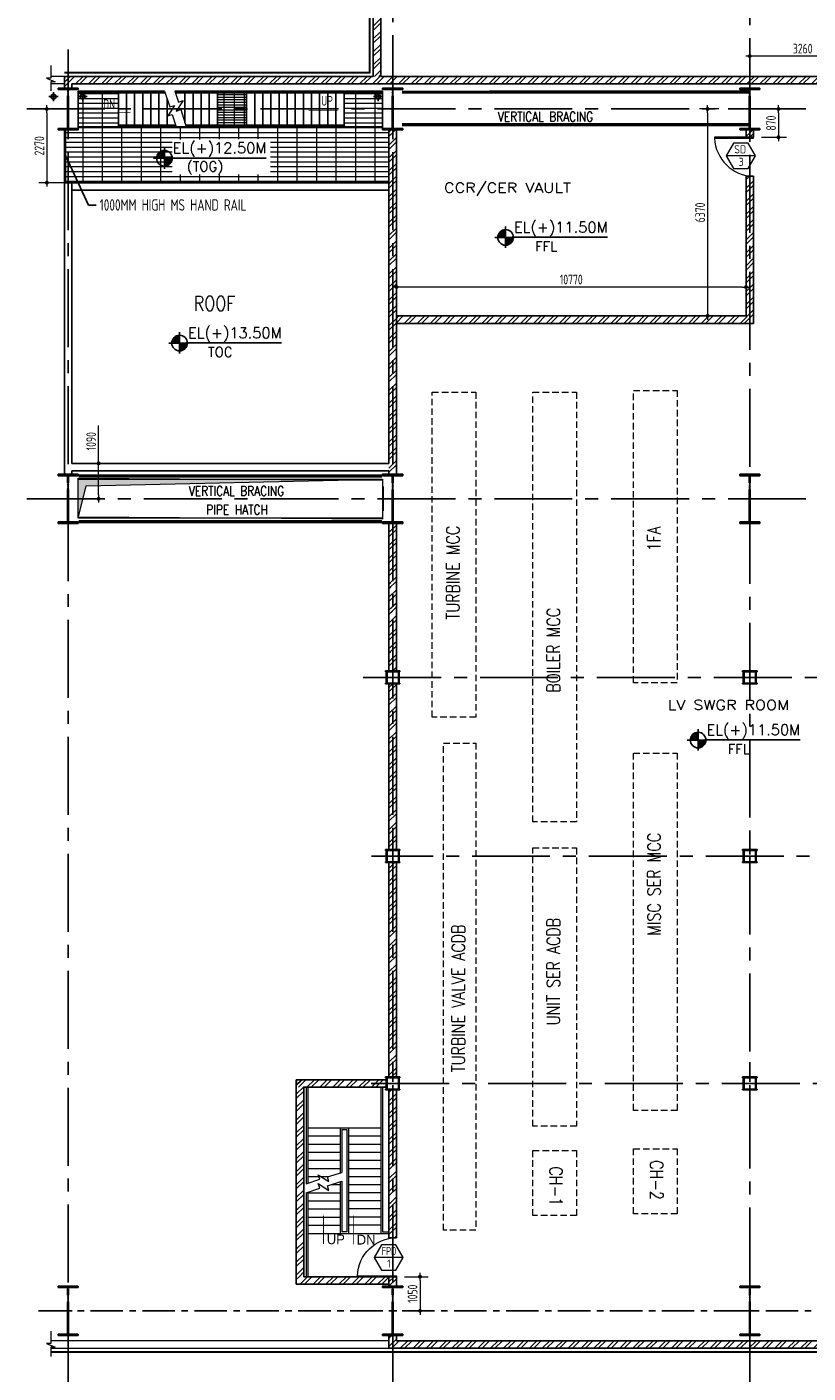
# Model space of a CAD drawing. Extents: x 18893 to 3351893, y -610358 to 406739.
# Tile 85 of 256: x 612672 to 636736, y 102356 to 143800. Entities that reach past the tile are written whole.
import ezdxf
from ezdxf.enums import TextEntityAlignment as Align

# ---------------------------------------------------------------- set-up
doc = ezdxf.new("R2010")
doc.units = 0
doc.header["$LTSCALE"] = 800
doc.header["$MEASUREMENT"] = 0
for name, pattern in [('CENTER', [2, 1.25, -0.25, 0.25, -0.25]), ('CENTER2', [1.125, 0.75, -0.125, 0.125, -0.125]), ('DASHDOT', [1, 0.5, -0.25, 0, -0.25]), ('HIDDEN', [0.375, 0.25, -0.125])]:
    doc.linetypes.add(name, pattern=pattern)
doc.layers.get('0').update_dxf_attribs({"linetype": 'CONTINUOUS'})
for name, color, linetype, lineweight in [('2CON', 1, 'CONTINUOUS', 13), ('A-CUT OUT', 3, 'CONTINUOUS', 30), ('A-REMOVABLE GRATING', 252, 'CONTINUOUS', 9), ('A-WIN TAG', 3, 'CONTINUOUS', 13), ('A-WIN TAG TEXT', 3, 'CONTINUOUS', 13), ('CLAD-1', 3, 'CONTINUOUS', 15), ('CONCRETE', 4, 'CONTINUOUS', 15), ('DIM', 4, 'CONTINUOUS', 13), ('DOOR', 235, 'CONTINUOUS', 13), ('EQUPT', 251, 'HIDDEN', 9), ('HANDRAIL', 3, 'CONTINUOUS', 15), ('Opening', 30, 'CONTINUOUS', 15), ('STAIR', 4, 'CONTINUOUS', 13), ('T', 3, 'CONTINUOUS', 15), ('TEXT', 3, 'CONTINUOUS', 15), ('WALL HATCH', 251, 'CONTINUOUS', 13)]:
    doc.layers.add(name, color=color, linetype=linetype, lineweight=lineweight)
for name, color, linetype in [('Aux Ped Stel', 7, 'CONTINUOUS'), ('Aux_col', 7, 'CONTINUOUS'), ('CL', 2, 'CENTER2'), ('COL', 1, 'CENTER'), ('EQP0', 1, 'CONTINUOUS'), ('GRID', 8, 'CENTER'), ('RAINWATER', 2, 'CONTINUOUS'), ('REV3', 2, 'CONTINUOUS'), ('STR', 2, 'CONTINUOUS'), ('WALL', 6, 'CONTINUOUS')]:
    doc.layers.add(name, color=color, linetype=linetype)
doc.styles.add('HTX11', font='O8111901')
doc.styles.add('ROMANC', font='romanc')
doc.styles.add('ROMANS', font='ISO9.shx', dxfattribs={"width": 0.8})
doc.styles.add('S3', font='ROMANS1.SHX', dxfattribs={"width": 0.8})
doc.styles.add('SIMPLEX-25', font='simplex.shx')
doc.styles.get("Standard").update_dxf_attribs({"font": 'ISO9'})
doc.linetypes.add('FENCELINE1', pattern='A,0.25,-0.1,[133,ltypeshp.shx,S=0.1,R=0,X=-0.1,Y=0],-0.1,1', length=1.45)
doc.dimstyles.new('barka INTERNAL DIM', dxfattribs={"dimscale": 100, "dimtxt": 3, "dimasz": 1.2, "dimexe": 2.5, "dimexo": 2.5, "dimgap": 0.8, "dimtad": 1, "dimdsep": 46, "dimtxsty": 'ROMANS', "dimblk": 'DDOT1', "dimcen": 0, "dimclrd": 256, "dimclre": 256, "dimclrt": 2, "dimadec": 0, "dimazin": 2, "dimtp": 0.1, "dimtm": 0.1, "dimtfac": 0.71, "dimtmove": 2, "dimatfit": 3, "dimfxl": 0, "dimlwd": -1, "dimlwe": -1, "dimarcsym": 0})
doc.dimstyles.get("Standard").update_dxf_attribs({"dimtxt": 0.18, "dimasz": 0.18, "dimexe": 0.18, "dimexo": 0.0625, "dimgap": 0.09, "dimtad": 0, "dimtih": 1, "dimtoh": 1, "dimdec": 4, "dimzin": 0, "dimdsep": 46, "dimtxsty": 'Standard', "dimcen": 0.09, "dimadec": 0, "dimazin": 0, "dimtfac": 1, "dimtdec": 4, "dimtofl": 0, "dimtmove": 0, "dimatfit": 3, "dimfxl": 0, "dimtolj": 1, "dimtzin": 0, "dimarcsym": 0})
pattern_1 = [(45, (89606.46, -59665.3), (-198.87378, 198.87378), []), (45, (89739.04, -59665.3), (-198.87378, 198.87378), [])]

# ---------------------------------------------------------------- blocks, each defined once
blk = doc.blocks.new('A$C41E52089')
at = {"layer": 'COL'}
h = blk.add_hatch(dxfattribs=at)
h.set_pattern_fill('ANSI31', color=256, scale=100, style=0)
h.paths.add_polyline_path([(310, -720), (0, -720), (0, -760), (310, -760)])
h.paths.add_polyline_path([(0, -720), (-310, -720), (-310, -760), (0, -760)])
h.paths.add_polyline_path([(0, 0), (-13, 0), (-13, -720), (0, -720)])
h.paths.add_polyline_path([(0, 720), (-13, 720), (-13, 0), (0, 0)])
h.paths.add_polyline_path([(12, 0), (0, 0), (0, -720), (12, -720)])
h.paths.add_polyline_path([(12, 720), (0, 720), (0, 0), (12, 0)])
h.paths.add_polyline_path([(310, 760), (0, 760), (0, 720), (12, 720), (310, 720)])
h.paths.add_polyline_path([(0, 760), (-310, 760), (-310, 720), (0, 720)])
for p, q in [((-310, 760), (310, 760)), ((-310, 760), (-310, 720)), ((-310, 720), (310, 720)), ((-13, -720), (-13, 720)), ((12, -720), (12, 720)), ((310, 760), (310, 720)), ((-310, -720), (310, -720)), ((-310, -760), (-310, -720)), ((-310, -760), (310, -760)), ((310, -760), (310, -720))]:
    blk.add_line(p, q, dxfattribs=at)
at = {"layer": 'COL', "color": 2}
for p, q in [((0, -800), (0, 800)), ((123, 0), (-123, 0))]:
    blk.add_line(p, q, dxfattribs=at)
blk = doc.blocks.new('A$C1C927E47')
at = {"layer": 'COL'}
h = blk.add_hatch(dxfattribs=at)
h.set_pattern_fill('ANSI31', color=256, scale=100, style=0)
h.paths.add_polyline_path([(16, 0), (0, 0), (0, -710), (16, -710)])
h.paths.add_polyline_path([(16, 710), (0, 710), (0, 0), (16, 0)])
h.paths.add_polyline_path([(0, 710), (-16, 710), (-16, 0), (0, 0)])
h.paths.add_polyline_path([(0, 0), (-16, 0), (-16, -710), (0, -710)])
h.paths.add_polyline_path([(-310, -710), (-310, -760), (0, -760), (0, -710)])
h.paths.add_polyline_path([(310, -760), (310, -710), (0, -710), (0, -760)])
h.paths.add_polyline_path([(310, 710), (310, 760), (0, 760), (0, 710)])
h.paths.add_polyline_path([(-310, 760), (-310, 710), (0, 710), (0, 760)])
for p, q in [((310, 760), (-310, 760)), ((-310, 760), (-310, 710)), ((310, 710), (-310, 710)), ((-16, -710), (-16, 710)), ((16, -710), (16, 710)), ((310, 760), (310, 710)), ((-310, -710), (310, -710)), ((-310, -760), (-310, -710)), ((-310, -760), (310, -760)), ((310, -760), (310, -710))]:
    blk.add_line(p, q, dxfattribs=at)
at = {"layer": 'COL', "color": 2}
for p, q in [((0, -792), (0, 792)), ((44, 0), (-44, 0))]:
    blk.add_line(p, q, dxfattribs=at)
blk = doc.blocks.new('A$C14326149')
at = {"layer": 'COL'}
h = blk.add_hatch(dxfattribs=at)
h.set_pattern_fill('ANSI31', color=256, scale=100, style=0)
h.paths.add_polyline_path([(310, 640), (0, 640), (0, 600), (310, 600)])
h.paths.add_polyline_path([(0, 600), (0, 640), (-310, 640), (-310, 600)])
h.paths.add_polyline_path([(0, -640), (0, -600), (-310, -600), (-310, -640)])
h.paths.add_polyline_path([(0, -600), (0, -640), (310, -640), (310, -600)])
h.paths.add_polyline_path([(-16, 0), (0, 0), (0, 600), (-16, 600)])
h.paths.add_polyline_path([(0, 0), (16, 0), (16, 600), (0, 600)])
h.paths.add_polyline_path([(16, 0), (0, 0), (0, -600), (16, -600)])
h.paths.add_polyline_path([(-16, -600), (0, -600), (0, 0), (-16, 0)])
for p, q in [((310, 640), (-310, 640)), ((-310, 640), (-310, 600)), ((310, 600), (-310, 600)), ((-16, -600), (-16, 600)), ((16, -600), (16, 600)), ((310, 640), (310, 600)), ((-310, -600), (310, -600)), ((-310, -640), (-310, -600)), ((-310, -640), (310, -640)), ((310, -640), (310, -600))]:
    blk.add_line(p, q, dxfattribs=at)
at = {"layer": 'COL', "color": 2}
for p, q in [((0, -672), (0, 672)), ((44, 0), (-44, 0))]:
    blk.add_line(p, q, dxfattribs=at)
blk = doc.blocks.new('PL-FFL2')
at = {"layer": 'A-CUT OUT'}
h = blk.add_hatch(color=7, dxfattribs=at)
h.paths.add_polyline_path([(3.09, 1.96, 0.414214), (1.09, -0.04), (3.09, -0.04)])
h.paths.add_polyline_path([(5.09, -0.04), (3.09, -0.04), (3.09, -2.04, 0.414214)])
at = {"color": 1, "linetype": 'Continuous'}
for p, q in [((3.09, 2.74), (3.09, -2.74)), ((29.24, 0), (4.78, 0)), ((4.78, 0), (5.09, 0)), ((0.31, -0.04), (5.09, -0.04))]:
    blk.add_line(p, q, dxfattribs=at)
blk.add_circle((3.09, -0.04), 2, dxfattribs=at)
at = {"layer": 'TEXT', "color": 4, "linetype": 'Continuous'}
blk.add_attdef('EL(+)', text='', height=2.75, dxfattribs=at).set_placement((18.98, 2.4), align=Align.MIDDLE)
at = {"layer": 'TEXT', "color": 3, "linetype": 'Continuous'}
blk.add_attdef('XXX', text='', height=2.5, dxfattribs=at).set_placement((18.44, -3.52), align=Align.MIDDLE)
blk = doc.blocks.new('DDOT1')
blk.add_line((-1, 0), (1, 0))
at = {"const_width": 0.5}
blk.add_lwpolyline([(-0.25, 0, 1), (0.25, 0, 1)], format="xyb", close=True, dxfattribs=at)
blk = doc.blocks.new('*D401')
at = {"layer": 'DIM'}
for p, q in [((613439, 141274), (613035, 141274)), ((613285, 141154), (613285, 139124)), ((613805, 139004), (613035, 139004))]:
    blk.add_line(p, q, dxfattribs=at)
at = {"layer": 'DIM', "xscale": 119.9999999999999, "yscale": 119.9999999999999, "zscale": 119.9999999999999}
for p, rotation in [((613285, 141274), 90), ((613285, 139004), 270)]:
    blk.add_blockref('DDOT1', p, dxfattribs=dict(at, rotation=rotation))
at = {"layer": 'DIM', "color": 2, "insert": (613055, 140139), "char_height": 300, "attachment_point": 5, "rotation": 90, "style": 'ROMANS'}
blk.add_mtext('2270', dxfattribs=at)
blk = doc.blocks.new('SERVICE BUILDING-ARCH$0$dd1')
at = {"layer": 'DOOR'}
blk.add_lwpolyline([(-1000, 975), (0, 975), (0, 1000), (-1000, 1000)], close=True, dxfattribs=at)
blk.add_arc((13, 1014), 1014, 182.2093, 269.2412, dxfattribs=at)
blk = doc.blocks.new('*D402')
at = {"layer": 'DIM'}
for p, q in [((633987, 141274), (633390, 141274)), ((633640, 141154), (633640, 135024)), ((633987, 134904), (633390, 134904))]:
    blk.add_line(p, q, dxfattribs=at)
at = {"layer": 'DIM', "xscale": 119.9999999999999, "yscale": 119.9999999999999, "zscale": 119.9999999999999}
for p, rotation in [((633640, 141274), 90), ((633640, 134904), 270)]:
    blk.add_blockref('DDOT1', p, dxfattribs=dict(at, rotation=rotation))
at = {"layer": 'DIM', "color": 2, "insert": (633410, 138089), "char_height": 300, "attachment_point": 5, "rotation": 90, "style": 'ROMANS'}
blk.add_mtext('6370', dxfattribs=at)
blk = doc.blocks.new('*D403')
at = {"layer": 'DIM'}
for p, q in [((635639, 141274), (636075, 141274)), ((635825, 141154), (635825, 140524)), ((635305, 140404), (636075, 140404))]:
    blk.add_line(p, q, dxfattribs=at)
at = {"layer": 'DIM', "xscale": 119.9999999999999, "yscale": 119.9999999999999, "zscale": 119.9999999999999}
for p, rotation in [((635825, 141274), 90), ((635825, 140404), 270)]:
    blk.add_blockref('DDOT1', p, dxfattribs=dict(at, rotation=rotation))
at = {"layer": 'DIM', "color": 2, "insert": (635595, 140839), "char_height": 300, "attachment_point": 5, "rotation": 90, "style": 'ROMANS'}
blk.add_mtext('870', dxfattribs=at)
blk = doc.blocks.new('*D407')
at = {"layer": 'DIM'}
for p, q in [((614881, 130364), (614881, 131525)), ((614767, 130364), (614631, 130364)), ((614881, 129394), (614881, 130244)), ((614767, 129274), (614631, 129274))]:
    blk.add_line(p, q, dxfattribs=at)
at = {"layer": 'DIM', "xscale": 119.9999999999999, "yscale": 119.9999999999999, "zscale": 119.9999999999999}
for p, rotation in [((614881, 130364), 90), ((614881, 129274), 270)]:
    blk.add_blockref('DDOT1', p, dxfattribs=dict(at, rotation=rotation))
at = {"layer": 'DIM', "color": 2, "insert": (614651, 131045), "char_height": 300, "attachment_point": 5, "rotation": 90, "style": 'ROMANS'}
blk.add_mtext('1090', dxfattribs=at)
blk = doc.blocks.new('*D497')
at = {"layer": 'DIM'}
for p, q in [((634940, 142524), (634940, 143152)), ((638200, 142524), (638200, 143152)), ((638080, 142902), (635060, 142902))]:
    blk.add_line(p, q, dxfattribs=at)
at = {"layer": 'DIM', "xscale": 119.9999999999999, "yscale": 119.9999999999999, "zscale": 119.9999999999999, "rotation": 180}
blk.add_blockref('DDOT1', (634940, 142902), dxfattribs=at)
at = {"layer": 'DIM', "xscale": 119.9999999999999, "yscale": 119.9999999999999, "zscale": 119.9999999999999}
blk.add_blockref('DDOT1', (638200, 142902), dxfattribs=at)
at = {"layer": 'DIM', "color": 2, "insert": (636570, 143132), "char_height": 300, "attachment_point": 5, "style": 'ROMANS'}
blk.add_mtext('3260', dxfattribs=at)
blk = doc.blocks.new('*D500')
at = {"layer": 'DIM'}
for p, q in [((624055, 135514), (624055, 136043)), ((634825, 135514), (634825, 136043)), ((634705, 135793), (624175, 135793))]:
    blk.add_line(p, q, dxfattribs=at)
at = {"layer": 'DIM', "xscale": 119.9999999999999, "yscale": 119.9999999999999, "zscale": 119.9999999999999, "rotation": 180}
blk.add_blockref('DDOT1', (624055, 135793), dxfattribs=at)
at = {"layer": 'DIM', "xscale": 119.9999999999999, "yscale": 119.9999999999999, "zscale": 119.9999999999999}
blk.add_blockref('DDOT1', (634825, 135793), dxfattribs=at)
at = {"layer": 'DIM', "color": 2, "insert": (629440, 136023), "char_height": 300, "attachment_point": 5, "style": 'ROMANS'}
blk.add_mtext('10770', dxfattribs=at)
blk = doc.blocks.new('AUX COL')
at = {"layer": 'Aux Ped Stel'}
for p, q in [((-225, 200), (-225, 175)), ((-225, 200), (225, 200)), ((-225, 175), (225, 175)), ((-200, 175), (-200, -175)), ((-175, 175), (-175, -175)), ((175, 175), (175, -175)), ((200, 175), (200, -175)), ((225, 200), (225, 175)), ((-225, -175), (-225, -200)), ((-225, -175), (225, -175)), ((-225, -200), (225, -200)), ((225, -175), (225, -200))]:
    blk.add_line(p, q, dxfattribs=at)
at = {"layer": 'CL'}
for p, q in [((0, 650), (0, -650)), ((-650, 0), (650, 0))]:
    blk.add_line(p, q, dxfattribs=at)
blk = doc.blocks.new('*D755')
at = {"layer": 'DIM'}
for p, q in [((624305, 105324), (625032, 105324)), ((624782, 105204), (624782, 104394)), ((624313, 104274), (625032, 104274))]:
    blk.add_line(p, q, dxfattribs=at)
at = {"layer": 'DIM', "xscale": 119.9999999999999, "yscale": 119.9999999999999, "zscale": 119.9999999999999}
for p, rotation in [((624782, 105324), 90), ((624782, 104274), 270)]:
    blk.add_blockref('DDOT1', p, dxfattribs=dict(at, rotation=rotation))
at = {"layer": 'DIM', "color": 2, "insert": (624552, 104799), "char_height": 300, "attachment_point": 5, "rotation": 90, "style": 'ROMANS'}
blk.add_mtext('1050', dxfattribs=at)

msp = doc.modelspace()

# ---------------------------------------------------------------- hatches: boundary and pattern name
at = {"layer": 'A-REMOVABLE GRATING'}
h = msp.add_hatch(dxfattribs=at)
h.set_pattern_fill('GRATE', color=256, scale=4800, style=0)
h.paths.add_polyline_path([(614249.76, 141773.93), (615489.76, 141773.93), (615489.76, 140723.93), (614249.76, 140723.93)])
h = msp.add_hatch(dxfattribs=at)
h.set_pattern_fill('GRATE', color=256, scale=2500, style=0)
h.paths.add_polyline_path([(618539.76, 141773.93), (619439.76, 141773.93), (619439.76, 140773.93), (618539.76, 140773.93)])
h = msp.add_hatch(dxfattribs=at)
h.set_pattern_fill('GRATE', color=256, scale=4800, style=0)
h.paths.add_polyline_path([(622439.76, 141773.93), (623629.76, 141773.93), (623629.76, 140723.93), (622439.76, 140723.93)])
h = msp.add_hatch(dxfattribs=at)
h.set_pattern_fill('GRATE', color=256, scale=4800, style=0)
edge = h.paths.add_edge_path(flags=16)
edge.add_line((620742.91, 139254.72), (617145.8, 139260.93))
edge.add_line((617145.8, 139260.93), (617145.8, 140329.89))
edge.add_line((617145.8, 140329.89), (620174.71, 140354.91))
edge.add_line((620174.71, 140354.91), (620174.71, 139254.72))
h.paths.add_polyline_path([(623824.76, 140633.93), (623629.76, 140633.93), (623629.76, 140723.93), (614249.76, 140723.93), (614249.76, 140633.93), (613824.76, 140633.93), (613824.76, 139003.93), (623824.76, 139003.93)])
at = {"layer": 'Opening'}
h = msp.add_hatch(color=5, dxfattribs=at)
h.dxf.hatch_style = 1
h.paths.add_polyline_path([(614249.76, 128673.93), (614495.64, 129676.62), (623629.76, 129873.93), (614249.76, 129873.93)])
at = {"layer": 'WALL HATCH'}
h = msp.add_hatch(dxfattribs=at)
h.set_pattern_fill('ANSI32', color=256, scale=750, style=0)
h.set_pattern_definition([(45, (122733.22, 1e-05), (-198.87378, 198.87378), []), (45, (122865.8, 1e-05), (-198.87378, 198.87378), [])])
h.paths.add_polyline_path([(645309.76, 139773.93), (645539.76, 139773.93), (645539.76, 144273.93), (645309.76, 144273.93), (645309.76, 147273.93), (645539.76, 147273.93), (645539.76, 150773.94), (645309.76, 150773.94), (645309.76, 153773.94), (645539.76, 153773.94), (645539.76, 158773.94), (645309.76, 158773.94), (645309.76, 161773.94), (645539.76, 161773.94), (645539.76, 164498.93), (623339.76, 164498.93), (623339.76, 158728.93), (623569.76, 158728.93), (623569.76, 164268.93), (645309.76, 164268.93), (645309.76, 128513.93), (645539.76, 128513.93), (645539.76, 130773.93), (645309.76, 130773.93), (645309.76, 133773.93), (645539.76, 133773.93), (645539.76, 136773.93), (645309.76, 136773.93)])
h.paths.add_polyline_path([(623569.76, 144273.93), (623339.76, 144273.93), (623339.76, 147273.93), (623569.76, 147273.93), (623569.76, 150773.94), (623339.76, 150773.94), (623339.76, 153773.94), (623569.76, 153773.94), (623569.76, 157528.93), (623339.76, 157528.93), (623339.76, 142273.93), (623569.76, 142273.93)])
h = msp.add_hatch(dxfattribs=at)
h.set_pattern_fill('ANSI32', color=256, scale=750, style=0)
h.paths.add_polyline_path([(623339.76, 142273.93), (613939.76, 142273.93), (613939.76, 141913.93), (614054.76, 141913.93), (614054.76, 142043.93), (623339.76, 142043.93)])
h.paths.add_polyline_path([(613939.76, 142273.93), (613824.76, 142273.93), (613824.76, 141913.93), (613939.76, 141913.93)])
h = msp.add_hatch(dxfattribs=at)
h.set_pattern_fill('ANSI32', color=256, scale=750, style=0)
h.paths.add_polyline_path([(638199.86, 142273.93), (623569.76, 142273.93), (623339.76, 142273.93), (623339.76, 142043.93), (638199.86, 142043.93)])
h = msp.add_hatch(dxfattribs=at)
h.set_pattern_fill('ANSI32', color=256, scale=750, style=0)
h.paths.add_polyline_path([(624054.76, 140633.93), (623824.76, 140633.93), (623824.76, 130033.93), (624054.76, 130033.93)])
h = msp.add_hatch(dxfattribs=at)
h.set_pattern_fill('ANSI32', color=256, scale=750, style=0)
h.paths.add_polyline_path([(635054.76, 139203.75), (634824.76, 139203.75), (634824.76, 134904.36), (624054.76, 134904.36), (624054.76, 134669.93), (635054.76, 134669.93)])
h.paths.add_polyline_path([(634824.76, 140403.75), (635054.76, 140403.75), (635054.76, 140633.93), (634824.76, 140633.93)])
h = msp.add_hatch(dxfattribs=at)
h.set_pattern_fill('ANSI32', color=256, scale=750, style=0)
h.paths.add_polyline_path([(624054.76, 111073.93), (623824.76, 111073.93), (623824.76, 107455.86), (623825.07, 106523.93), (624054.46, 106523.93)])
h.paths.add_polyline_path([(624054.76, 117973.93), (624054.76, 118073.93), (623824.76, 118073.93), (623824.76, 111473.93), (624054.76, 111473.93)])
h.paths.add_polyline_path([(624054.76, 123573.93), (623824.76, 123573.93), (623824.76, 118473.93), (624054.76, 118473.93)])
h.paths.add_polyline_path([(624054.76, 128340.06), (624054.76, 128513.93), (623824.76, 128513.93), (623824.76, 128340.06), (623824.76, 124073.93), (623824.76, 123973.93), (624054.76, 123973.93), (624054.76, 126861.01)])
h = msp.add_hatch(dxfattribs=at)
h.set_pattern_fill('ANSI32', color=256, scale=750, style=0)
h.paths.add_polyline_path([(645539.76, 124773.93), (645309.76, 124773.93), (645309.76, 127773.93), (645539.76, 127773.93), (645539.76, 128513.93), (645309.76, 128513.93), (645309.76, 123023.92), (645539.76, 123023.92)])
h.paths.add_polyline_path([(645309.76, 119243.93), (645539.76, 119243.93), (645539.76, 123023.92), (645539.76, 120023.92), (645309.76, 120023.92)])
h.paths.add_polyline_path([(645539.76, 104303.93), (645309.76, 104303.93), (645309.76, 103353.93), (624054.76, 103353.93), (624054.76, 103513.93), (623824.76, 103513.93), (623824.76, 103123.93), (645539.76, 103123.93)])
h = msp.add_hatch(dxfattribs=at)
h.set_pattern_fill('ANSI32', color=256, scale=750, style=0)
edge = h.paths.add_edge_path()
edge.add_line((624054.76, 123973.93), (624054.76, 126861.01))
edge.add_line((623824.76, 123973.93), (623824.76, 127350.68))
h = msp.add_hatch(dxfattribs=at)
h.set_pattern_fill('ANSI32', color=256, scale=750, style=0)
h.set_pattern_definition([(45, (122733.22, 2e-05), (-198.87378, 198.87378), []), (45, (122865.8, 2e-05), (-198.87378, 198.87378), [])])
h.paths.add_polyline_path([(623745.49, 111158.93), (623745.49, 111388.93), (620969.76, 111388.93), (620969.76, 111158.93)])
h = msp.add_hatch(dxfattribs=at)
h.set_pattern_fill('ANSI32', color=256, scale=750, style=0)
h.set_pattern_definition(pattern_1)
h.paths.add_polyline_path([(621199.76, 111363.9), (621199.76, 105323.93), (620969.76, 105323.93), (620969.76, 111363.9)])
h = msp.add_hatch(dxfattribs=at)
h.set_pattern_fill('ANSI32', color=256, scale=750, style=0)
h.set_pattern_definition(pattern_1)
h.paths.add_polyline_path([(623824.76, 105093.93), (623824.76, 105323.93), (621521.26, 105323.93), (621521.26, 105093.93)])
h.paths.add_polyline_path([(621521.26, 105093.93), (621521.26, 105323.93), (620969.76, 105323.93), (620969.76, 105093.93)])
h = msp.add_hatch(dxfattribs=at)
h.set_pattern_fill('ANSI32', color=256, scale=750, style=0)
h.paths.add_polyline_path([(624054.76, 105323.93), (623824.76, 105323.93), (623824.76, 105065.91), (623824.76, 105023.93), (624054.76, 105023.93)])

# ---------------------------------------------------------------- linework, layer by layer
for p, q in [((613824.76, 139003.93), (613824.76, 140633.93)), ((623629.76, 140723.93), (614249.76, 140723.93)), ((623824.76, 139003.93), (623824.76, 140633.93)), ((613939.76, 139003.93), (623824.76, 139003.93))]:
    msp.add_line(p, q)
at = {"layer": '2CON'}
for p, q in [((635114.58, 139832.62), (634214.58, 139832.62)), ((624265.23, 105913.48), (623365.23, 105913.48))]:
    msp.add_line(p, q, dxfattribs=at)
at = {"layer": 'A-REMOVABLE GRATING'}
for p, q in [((613409.06, 103651.45), (613409.06, 103267.95)), ((613409.06, 103267.95), (613272.44, 103267.95)), ((613272.44, 103267.95), (613541.93, 103157.09)), ((613541.93, 103157.09), (613407.85, 103157.09)), ((613407.85, 103157.09), (613407.85, 102871.47))]:
    msp.add_line(p, q, dxfattribs=at)
at = {"layer": 'A-REMOVABLE GRATING', "flags": 128}
msp.add_lwpolyline([(613409.06, 142607.98), (613409.06, 142224.49), (613272.44, 142224.49), (613541.93, 142113.62), (613407.85, 142113.62), (613407.85, 141828)], dxfattribs=at)
at = {"layer": 'A-REMOVABLE GRATING'}
for points in [[(614249.76, 141773.93), (615489.76, 141773.93), (615489.76, 140723.93), (614249.76, 140723.93)], [(618539.76, 141773.93), (619439.76, 141773.93), (619439.76, 140773.93), (618539.76, 140773.93)], [(622439.76, 141773.93), (623629.76, 141773.93), (623629.76, 140723.93), (622439.76, 140723.93)], [(614249.76, 129904.97), (623629.76, 129842.89), (623629.76, 128642.89), (614249.76, 128704.97)]]:
    msp.add_lwpolyline(points, close=True, dxfattribs=at)
at = {"layer": 'A-WIN TAG'}
for points in [[(634439.58, 140222.33), (634214.58, 139832.62), (634439.58, 139442.91), (634889.58, 139442.91), (635114.58, 139832.62), (634889.58, 140222.33)], [(623590.23, 106303.19), (623365.23, 105913.48), (623590.23, 105523.76), (624040.23, 105523.76), (624265.23, 105913.48), (624040.23, 106303.19)]]:
    msp.add_lwpolyline(points, close=True, dxfattribs=at)
at = {"layer": 'CL'}
for p, q in [((613489.89, 141791.5), (613489.89, 141516.36)), ((614389.89, 141791.5), (614389.89, 141516.36)), ((623489.76, 141791.5), (623489.76, 141516.36)), ((613349.98, 141653.93), (613629.8, 141653.93)), ((614529.8, 141653.93), (614249.98, 141653.93)), ((623349.85, 141653.93), (623629.67, 141653.93)), ((623939.76, 111924.03), (623939.76, 110624.03)), ((623939.76, 111924.03), (623939.76, 110624.03)), ((623939.76, 111924.03), (623939.76, 110624.03)), ((623939.76, 111924.03), (623939.76, 110624.03)), ((623939.76, 111924.03), (623939.76, 110624.03)), ((623939.76, 111924.03), (623939.76, 110624.03)), ((623939.76, 111924.03), (623939.76, 110624.03)), ((623939.76, 111924.03), (623939.76, 110624.03)), ((623939.76, 111924.03), (623939.76, 110624.03)), ((623939.76, 111924.03), (623939.76, 110624.03)), ((623939.76, 111924.03), (623939.76, 110624.03)), ((623939.76, 111924.03), (623939.76, 110624.03)), ((623939.76, 111924.03), (623939.76, 110624.03)), ((623939.76, 111924.03), (623939.76, 110624.03)), ((623939.76, 111924.03), (623939.76, 110624.03)), ((623939.76, 111924.03), (623939.76, 110624.03)), ((623939.76, 111924.03), (623939.76, 110624.03)), ((623939.76, 111924.03), (623939.76, 110624.03)), ((623939.76, 111924.03), (623939.76, 110624.03)), ((623939.76, 111924.03), (623939.76, 110624.03)), ((623939.76, 111924.03), (623939.76, 110624.03)), ((623939.76, 111924.03), (623939.76, 110624.03)), ((623939.76, 111924.03), (623939.76, 110624.03)), ((623289.76, 111274.03), (624589.76, 111274.03)), ((623289.76, 111274.03), (624589.76, 111274.03)), ((623289.76, 111274.03), (624589.76, 111274.03)), ((623289.76, 111274.03), (624589.76, 111274.03)), ((623289.76, 111274.03), (624589.76, 111274.03)), ((623289.76, 111274.03), (624589.76, 111274.03)), ((623289.76, 111274.03), (624589.76, 111274.03)), ((623289.76, 111274.03), (624589.76, 111274.03)), ((623289.76, 111274.03), (624589.76, 111274.03)), ((623289.76, 111274.03), (624589.76, 111274.03)), ((623289.76, 111274.03), (624589.76, 111274.03)), ((623289.76, 111274.03), (624589.76, 111274.03)), ((623289.76, 111274.03), (624589.76, 111274.03)), ((623289.76, 111274.03), (624589.76, 111274.03)), ((623289.76, 111274.03), (624589.76, 111274.03)), ((623289.76, 111274.03), (624589.76, 111274.03)), ((623289.76, 111274.03), (624589.76, 111274.03)), ((623289.76, 111274.03), (624589.76, 111274.03)), ((623289.76, 111274.03), (624589.76, 111274.03)), ((623289.76, 111274.03), (624589.76, 111274.03)), ((623289.76, 111274.03), (624589.76, 111274.03)), ((623289.76, 111274.03), (624589.76, 111274.03)), ((623289.76, 111274.03), (624589.76, 111274.03))]:
    msp.add_line(p, q, dxfattribs=at)
at = {"layer": 'CLAD-1'}
for p, q in [((613407.85, 103023.93), (645639.76, 103023.93)), ((613407.85, 102995.93), (645667.76, 102995.93))]:
    msp.add_line(p, q, dxfattribs=at)
at = {"layer": 'CLAD-1', "flags": 128}
for points in [[(623211.76, 144273.94), (623211.76, 142401.93), (613824.76, 142401.93)], [(623239.76, 144273.94), (623239.76, 142373.93), (613824.76, 142373.93)]]:
    msp.add_lwpolyline(points, dxfattribs=at)
at = {"layer": 'COL'}
msp.add_line((623939.76, 103513.93), (623939.76, 103353.93), dxfattribs=at)
at = {"layer": 'CONCRETE'}
for p, q in [((613824.76, 142273.93), (613409.06, 142273.93)), ((613824.76, 142043.93), (613406.55, 142043.93)), ((623824.76, 103353.93), (613409.06, 103353.93)), ((613407.85, 103123.93), (623824.76, 103123.93))]:
    msp.add_line(p, q, dxfattribs=at)
at = {"layer": 'EQP0'}
msp.add_line((623649.01, 128906.12), (623649.01, 129656.12), dxfattribs=at)
msp.add_line((623649.01, 128906.12), (623649.01, 129656.12), dxfattribs=at)
at = {"layer": 'EQUPT'}
for points in [[(626504.76, 122553.93), (625154.76, 122553.93), (625154.76, 132553.93), (626504.76, 132553.93)], [(629604.86, 119326.03), (628254.86, 119326.03), (628254.86, 132553.93), (629604.86, 132553.93)], [(632704.76, 123609.56), (631354.76, 123609.56), (631354.76, 132609.56), (632704.76, 132609.56)], [(626504.76, 106753.93), (625504.76, 106753.93), (625504.76, 121753.93), (626504.76, 121753.93)], [(632704.76, 110441.56), (631354.76, 110441.56), (631354.76, 121441.56), (632704.76, 121441.56)], [(629604.86, 109957.03), (628254.86, 109957.03), (628254.86, 118526.03), (629604.86, 118526.03)], [(628254.86, 109207.03), (629604.86, 109207.03), (629604.86, 107207.03), (628254.86, 107207.03)], [(631354.76, 109262.66), (632704.76, 109262.66), (632704.76, 107262.66), (631354.76, 107262.66)]]:
    msp.add_lwpolyline(points, close=True, dxfattribs=at)
at = {"layer": 'GRID', "linetype": 'CENTER2', "ltscale": 4}
for p, q in [((623939.76, 97941.66), (623939.76, 166281.33)), ((634939.76, 97857.44), (634939.76, 166281.33)), ((613939.76, 97941.66), (613939.76, 143103.82)), ((612671.56, 141273.93), (647950.35, 141273.93)), ((612671.56, 129273.93), (660334.32, 129273.93)), ((623030.64, 123773.92), (657508.39, 123773.92)), ((657583.93, 118273.93), (623321.54, 118273.93)), ((634521.52, 118272.81), (635346.55, 118272.81)), ((634521.52, 118272.81), (635346.55, 118272.81)), ((623279.02, 111273.93), (657583.66, 111273.93)), ((623939.76, 97941.66), (623939.76, 105323.93))]:
    msp.add_line(p, q, dxfattribs=at)
at = {"layer": 'GRID'}
msp.add_line((613031.69, 104273.93), (660296.85, 104273.93), dxfattribs=at)
at = {"layer": 'HANDRAIL', "linetype": 'FENCELINE1', "ltscale": 0.6}
msp.add_line((613874.76, 139003.93), (613874.76, 140633.93), dxfattribs=at)
at = {"layer": 'Opening'}
msp.add_lwpolyline([(623629.76, 128673.93), (614249.76, 128673.93), (614249.76, 129873.93), (623629.76, 129873.93)], close=True, dxfattribs=at)
msp.add_lwpolyline([(614249.76, 128673.93), (614495.64, 129676.62), (623629.76, 129873.93)], dxfattribs=at)
at = {"layer": 'RAINWATER'}
for centre in [(613489.89, 141653.93), (614389.89, 141653.93), (623489.76, 141653.93)]:
    msp.add_circle(centre, 75, dxfattribs=at)
at = {"layer": 'REV3', "linetype": 'Continuous', "flags": 128}
for points in [[(615885.93, 141161.56, 0, 150, 0), (615531.24, 141161.56, 25, 25, 0), (614972.6, 141161.56, 25, 25, 0)], [(621326.19, 141231.6, 0, 150, 0), (621680.88, 141231.6, 25, 25, 0), (622239.52, 141231.6, 25, 25, 0)]]:
    msp.add_lwpolyline(points, format="xyseb", dxfattribs=at)
at = {"layer": 'REV3', "linetype": 'Continuous', "elevation": 0, "flags": 128}
for points in [[(621807.67, 107242.98, 0, 150, 0), (621807.67, 106888.28, 25, 25, 0), (621807.67, 106329.64, 25, 25, 0)], [(622729.89, 107233.11, 0, 150, 0), (622729.89, 106878.41, 25, 25, 0), (622729.89, 106319.77, 25, 25, 0)]]:
    msp.add_lwpolyline(points, format="xyseb", dxfattribs=at)
at = {"layer": 'STAIR'}
for p, q in [((621274.76, 111158.93, 0), (621274.76, 108177.79, 0)), ((621324.76, 111158.93, 0), (621324.76, 108195.08, 0)), ((623574.76, 111158.93, 0), (623574.76, 106657.93, 0)), ((623624.76, 111158.93, 0), (623624.76, 106707.93, 0)), ((621324.76, 109907.93, 0), (623574.76, 109907.93, 0)), ((622324.76, 109907.93, 0), (622324.76, 108516.79, 0)), ((622374.76, 109857.93, 0), (622374.76, 108532.16, 0)), ((622374.76, 109857.93, 0), (622524.76, 109857.93, 0)), ((622524.76, 109857.93, 0), (622524.76, 106707.93, 0)), ((622574.76, 109907.93, 0), (622574.76, 106657.93, 0)), ((621324.76, 109657.93, 0), (622324.76, 109657.93, 0)), ((622574.76, 109657.93, 0), (623574.76, 109657.93, 0)), ((621324.76, 109407.93, 0), (622324.76, 109407.93, 0)), ((621324.76, 109157.93, 0), (622324.76, 109157.93, 0)), ((622574.76, 109407.93, 0), (623574.76, 109407.93, 0)), ((622574.76, 109157.93, 0), (623574.76, 109157.93, 0)), ((621324.76, 108907.93, 0), (622324.76, 108907.93, 0)), ((621324.76, 108657.93, 0), (622324.76, 108657.93, 0)), ((622574.76, 108907.93, 0), (623574.76, 108907.93, 0)), ((622574.76, 108657.93, 0), (623574.76, 108657.93, 0)), ((621324.76, 108407.93, 0), (621970.71, 108407.93, 0)), ((622324.76, 108244.47, 0), (622324.76, 106657.93, 0)), ((622374.76, 108259.84, 0), (622374.76, 106707.93, 0)), ((622574.76, 108407.93, 0), (623574.76, 108407.93, 0)), ((621274.76, 107905.47, 0), (621274.76, 105323.93, 0)), ((621324.76, 107922.76, 0), (621324.76, 105323.93, 0)), ((621324.76, 107907.93, 0), (622324.76, 107907.93, 0)), ((622043.31, 108157.93, 0), (622324.76, 108157.93, 0)), ((622574.76, 108157.93, 0), (623574.76, 108157.93, 0)), ((623574.76, 107907.93, 0), (622574.76, 107907.93, 0)), ((621324.76, 107657.93, 0), (622324.76, 107657.93, 0)), ((621324.76, 107407.93, 0), (622324.76, 107407.93, 0)), ((623574.76, 107657.93, 0), (622574.76, 107657.93, 0)), ((623574.76, 107407.93, 0), (622574.76, 107407.93, 0)), ((621324.76, 107157.93, 0), (622324.76, 107157.93, 0)), ((623574.76, 107157.93, 0), (622574.76, 107157.93, 0)), ((621324.76, 106907.93, 0), (622324.76, 106907.93, 0)), ((621324.76, 106657.93, 0), (623824.76, 106657.93)), ((622324.76, 106657.93, 0), (622574.76, 106657.93, 0)), ((622524.76, 106707.93, 0), (622374.76, 106707.93, 0)), ((623574.76, 106907.93, 0), (622574.76, 106907.93, 0)), ((623624.76, 106707.93, 0), (623824.76, 106707.93))]:
    msp.add_line(p, q, dxfattribs=at)
at = {"layer": 'STAIR', "flags": 128}
for points in [[(616910.71, 141823.93), (617079.45, 141335.85), (617218.85, 141385.42), (617008.67, 141063.06), (617149.96, 141106.5), (617267.59, 140723.93)], [(617223.56, 141823.93), (617340.95, 141484.37), (617480.36, 141533.94), (617270.18, 141211.58), (617411.47, 141255.02), (617574.76, 140723.93)]]:
    msp.add_lwpolyline(points, dxfattribs=at)
at = {"layer": 'STAIR', "elevation": 0, "flags": 128}
for points in [[(621274.76, 108177.79), (621697.14, 108323.82), (621647.56, 108463.22), (621969.93, 108253.04), (621926.49, 108394.33), (622374.76, 108532.16)], [(621274.76, 107905.47), (621697.14, 108051.5), (621647.56, 108190.9), (621969.93, 107980.72), (621926.49, 108122.01), (622374.76, 108259.84)]]:
    msp.add_lwpolyline(points, dxfattribs=at)
at = {"layer": 'STR'}
for p, q in [((614249.76, 140673.93), (614249.76, 141823.93)), ((616910.71, 141823.93), (614249.76, 141823.93)), ((614249.76, 141773.93), (616928, 141773.93)), ((615489.76, 141773.93), (615489.76, 140773.93)), ((615739.76, 141773.93), (615739.76, 140773.93)), ((615989.76, 141773.93), (615989.76, 140773.93)), ((616239.76, 141773.93), (616239.76, 140773.93)), ((616489.76, 141773.93), (616489.76, 140773.93)), ((616739.76, 141773.93), (616739.76, 140773.93)), ((623629.76, 141823.93), (617223.56, 141823.93)), ((617240.85, 141773.93), (623629.76, 141773.93)), ((617539.76, 141773.93), (617539.76, 140837.76)), ((617789.76, 141773.93), (617789.76, 140773.93)), ((618039.76, 141773.93), (618039.76, 140773.93)), ((618289.76, 141773.93), (618289.76, 140773.93)), ((618539.76, 141773.93), (618539.76, 140773.93)), ((619439.76, 141773.93), (619439.76, 140773.93)), ((619689.76, 141773.93), (619689.76, 140773.93)), ((619939.76, 141773.93), (619939.76, 140773.93)), ((620189.76, 141773.93), (620189.76, 140773.93)), ((620439.76, 141773.93), (620439.76, 140773.93)), ((620689.76, 141773.93), (620689.76, 140773.93)), ((620939.76, 141773.93), (620939.76, 140773.93)), ((621189.76, 141773.93), (621189.76, 140773.93)), ((621189.76, 141773.93), (621189.76, 140773.93)), ((621439.76, 141773.93), (621439.76, 140773.93)), ((621439.76, 141773.93), (621439.76, 140773.93)), ((621689.76, 141773.93), (621689.76, 140773.93)), ((621939.76, 141773.93), (621939.76, 140773.93)), ((622189.76, 141773.93), (622189.76, 140773.93)), ((622439.76, 141773.93), (622439.76, 140773.93)), ((623629.76, 140673.93), (623629.76, 141823.93)), ((616989.76, 141595.26), (616989.76, 140773.93)), ((622439.76, 141723.93), (622439.76, 140723.93)), ((615489.76, 140723.93), (615489.76, 140773.93)), ((617252.22, 140773.93), (615489.76, 140773.93)), ((617267.59, 140723.93), (615489.76, 140723.93)), ((622439.76, 140773.93), (617559.39, 140773.93)), ((622439.76, 140723.93), (617574.76, 140723.93))]:
    msp.add_line(p, q, dxfattribs=at)
at = {"layer": 'STR', "color": 7, "linetype": 'DASHDOT', "const_width": 100}
for points in [[(624231.36, 141790.35), (634923.76, 141800.3)], [(624231.36, 140791.89), (634923.76, 140791.89)], [(614264.38, 129978.11), (623614.38, 129978.11)], [(614264.38, 128569.75), (623614.38, 128569.75)]]:
    msp.add_lwpolyline(points, dxfattribs=at)
at = {"layer": 'WALL'}
for p, q in [((623339.76, 142273.93), (623339.76, 157528.93)), ((623569.76, 142273.93), (623569.76, 157528.93)), ((623339.76, 142273.93), (613824.76, 142273.93)), ((613824.76, 142273.93), (613824.76, 141913.93)), ((638199.86, 142273.93), (623569.76, 142273.93)), ((614054.76, 142043.93), (623339.76, 142043.93)), ((614054.76, 142043.93), (614054.76, 141913.93)), ((623339.76, 142043.93), (638199.86, 142043.93)), ((624054.76, 140633.93), (623824.76, 140633.93)), ((623824.76, 130363.93), (623824.76, 140633.93)), ((624054.76, 130033.93), (624054.76, 140633.93)), ((634824.76, 140403.75), (634824.76, 140633.93)), ((635054.76, 140633.93), (634824.76, 140633.93)), ((635054.76, 140403.75), (635054.76, 140633.93)), ((634824.76, 140403.75), (635054.76, 140403.75)), ((613824.76, 139003.93), (623824.76, 139003.93)), ((613824.76, 130033.93), (613824.76, 139003.93)), ((614054.76, 130363.93), (614054.76, 139003.93)), ((634824.76, 134908.36), (634824.76, 139203.75)), ((634824.76, 139203.75), (635054.76, 139203.75)), ((635054.76, 134673.93), (635054.76, 139203.75)), ((614054.76, 138773.93), (623824.76, 138773.93)), ((614060.63, 138773.93), (623824.76, 138773.93)), ((635054.76, 134673.93), (635054.76, 137561.01)), ((634824.76, 134904.36), (624054.76, 134904.36)), ((624054.76, 134669.93), (635054.76, 134669.93)), ((614054.76, 130363.93), (623824.76, 130363.93)), ((614054.76, 130033.93), (614054.76, 130133.93)), ((614054.76, 130133.93), (623824.76, 130133.93)), ((623824.76, 130033.93), (623824.76, 130133.93)), ((624054.76, 130033.93), (623824.76, 130033.93)), ((623824.76, 128340.06), (623824.76, 128513.93)), ((624054.76, 128513.93), (623824.76, 128513.93)), ((624054.76, 128340.06), (624054.76, 128513.93)), ((623824.76, 124073.93), (623824.76, 128340.06)), ((624054.76, 124073.93), (624054.76, 128340.06)), ((623824.76, 123973.93), (623824.76, 127350.68)), ((624054.76, 123973.93), (624054.76, 126861.01)), ((623824.76, 118472.81), (623824.76, 123573.93)), ((624054.76, 118472.81), (624054.76, 123573.93)), ((623824.76, 118573.93), (623824.76, 123473.93)), ((624054.76, 118573.93), (624054.76, 123473.93)), ((623824.76, 111473.93), (623824.76, 118072.81)), ((623824.76, 111573.93), (623824.76, 117973.93)), ((624054.76, 111473.93), (624054.76, 118072.81)), ((624054.76, 111473.93), (624054.76, 117973.93)), ((620969.76, 111388.93), (620969.76, 105093.93)), ((620969.76, 111388.93), (623745.49, 111388.93)), ((621199.76, 111158.93), (621199.76, 105323.93)), ((621199.76, 111158.93), (623745.49, 111158.93)), ((623824.76, 107455.86), (623824.76, 111073.93)), ((624054.15, 106523.93), (624054.76, 111073.93)), ((623824.76, 107455.86), (623824.76, 110973.93)), ((623824.76, 107758.93), (623824.76, 107988.93)), ((623824.76, 107988.93), (623824.76, 106523.93)), ((623824.76, 107455.42), (623824.76, 107814.1)), ((623824.76, 107455.42), (623824.76, 107814.1)), ((624054.76, 106523.93), (623824.76, 106523.93)), ((621199.76, 105323.93), (623824.76, 105323.93)), ((623824.76, 105065.91), (623824.76, 105323.93)), ((623824.76, 105323.93), (624054.76, 105323.93)), ((624054.76, 105323.93), (623824.76, 105323.93)), ((624054.76, 105023.93), (624054.76, 105323.93)), ((623824.76, 105093.93), (620969.76, 105093.93)), ((623824.76, 105023.93), (623824.76, 105107.9)), ((624054.76, 105023.93), (623824.76, 105023.93)), ((624054.76, 105023.93), (624054.76, 105107.9)), ((623824.76, 103513.93), (623824.76, 103123.93)), ((624054.76, 103513.93), (623824.76, 103513.93)), ((624054.76, 103513.93), (624054.76, 103353.93)), ((645309.76, 103353.93), (624054.76, 103353.93)), ((645539.76, 103123.93), (623824.76, 103123.93))]:
    msp.add_line(p, q, dxfattribs=at)

# ---------------------------------------------------------------- block references
at = {"color": 6}
ref = msp.add_blockref('PL-FFL2', (616535.45, 139763), dxfattribs=dict(at, xscale=120, yscale=120, zscale=120))
ref.add_attrib('XXX', '(TOG)', dxfattribs={"color": 3, "linetype": 'Continuous', "height": 300, "style": 'SIMPLEX-25'}).set_placement((618157.92, 139482.57), align=Align.MIDDLE)
ref.add_attrib('EL(+)', 'EL(+)12.50M', dxfattribs={"color": 4, "linetype": 'Continuous', "height": 330, "style": 'SIMPLEX-25'}).set_placement((618606.55, 140050.66), align=Align.MIDDLE)
ref = msp.add_blockref('PL-FFL2', (627045.84, 137323.21), dxfattribs=dict(at, xscale=120, yscale=120, zscale=120))
ref.add_attrib('XXX', 'FFL', dxfattribs={"color": 3, "linetype": 'Continuous', "height": 300, "style": 'SIMPLEX-25'}).set_placement((628668.31, 137042.78), align=Align.MIDDLE)
ref.add_attrib('EL(+)', 'EL(+)11.50M', dxfattribs={"color": 4, "linetype": 'Continuous', "height": 330, "style": 'SIMPLEX-25'}).set_placement((629116.94, 137610.86), align=Align.MIDDLE)
ref = msp.add_blockref('PL-FFL2', (617005.08, 134070.52), dxfattribs=dict(at, xscale=120, yscale=120, zscale=120))
ref.add_attrib('XXX', 'TOC', dxfattribs={"color": 3, "linetype": 'Continuous', "height": 300, "style": 'SIMPLEX-25'}).set_placement((618627.55, 133790.09), align=Align.MIDDLE)
ref.add_attrib('EL(+)', 'EL(+)13.50M', dxfattribs={"color": 4, "linetype": 'Continuous', "height": 330, "style": 'SIMPLEX-25'}).set_placement((619076.18, 134358.17), align=Align.MIDDLE)
ref = msp.add_blockref('PL-FFL2', (632978.29, 121850.34), dxfattribs=dict(at, xscale=120, yscale=120, zscale=120))
ref.add_attrib('XXX', 'FFL', dxfattribs={"color": 3, "linetype": 'Continuous', "height": 300, "style": 'SIMPLEX-25'}).set_placement((634600.76, 121569.91), align=Align.MIDDLE)
ref.add_attrib('EL(+)', 'EL(+)11.50M', dxfattribs={"color": 4, "linetype": 'Continuous', "height": 330, "style": 'SIMPLEX-25'}).set_placement((635049.39, 122137.99), align=Align.MIDDLE)
at = {"layer": 'Aux_col'}
for p in [(623939.76, 123774.03), (634939.76, 123774.03), (623939.76, 118274.03), (634939.76, 118274.03), (623939.76, 111274.03), (634939.76, 111274.03)]:
    msp.add_blockref('AUX COL', p, dxfattribs=at)
at = {"layer": 'COL'}
for name, p in [('A$C14326149', (613939.76, 141273.93)), ('A$C14326149', (623939.76, 141273.93)), ('A$C14326149', (623939.76, 141273.93)), ('A$C14326149', (623939.76, 141273.93)), ('A$C14326149', (634939.76, 141273.93)), ('A$C1C927E47', (613939.76, 129273.93)), ('A$C1C927E47', (623939.76, 129273.93)), ('A$C1C927E47', (623939.76, 129273.93)), ('A$C1C927E47', (634939.76, 129273.93)), ('A$C41E52089', (613939.76, 104273.93)), ('A$C41E52089', (623939.76, 104273.93)), ('A$C41E52089', (634939.76, 104273.93))]:
    msp.add_blockref(name, p, dxfattribs=at)
at = {"layer": 'DOOR', "yscale": 1.199999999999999, "zscale": 1.199999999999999}
for p, xscale, rotation in [((635054.76, 139203.75), 1.199999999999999, 359.9999999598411), ((624054.15, 106523.93), -1.199999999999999, 180.0000000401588), ((624054.76, 106523.93), -1.199999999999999, 179.9999999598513), ((624054.76, 106523.93), -1.199999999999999, 179.9999999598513)]:
    msp.add_blockref('SERVICE BUILDING-ARCH$0$dd1', p, dxfattribs=dict(at, xscale=xscale, rotation=rotation))

# ---------------------------------------------------------------- texts
at = {"layer": 'A-WIN TAG'}
for s, p in [('SD', (634644.89, 140032.56)), ('3', (634676.17, 139646.75))]:
    msp.add_text(s, height=250, dxfattribs=at).set_placement(p, align=Align.MIDDLE)
at = {"layer": 'A-WIN TAG TEXT', "width": 0.8}
msp.add_text('FPD', height=250, dxfattribs=at).set_placement((623826.58, 106113.42), align=Align.MIDDLE)
at = {"layer": 'A-WIN TAG TEXT'}
msp.add_text('1', height=250, dxfattribs=at).set_placement((623826.82, 105727.61), align=Align.MIDDLE)
at = {"layer": 'EQUPT', "style": 'S3', "width": 0.8}
for s, rotation, p in [('TURBINE MCC', 90, (625992.7, 125550.7)), ('1FA', 90, (632192.7, 127660.25)), ('BOILER MCC', 90, (629092.8, 123308.99)), ('MISC SER MCC', 90, (632192.7, 115819.62)), ('UNIT SER ACDB', 90, (629092.8, 113068.03)), ('TURBINE VALVE ACDB', 90, (626161.88, 111615.53)), ('CH-1', 270, (628766.92, 108716.27)), ('CH-2', 270, (631866.83, 108908.9))]:
    msp.add_text(s, height=400, rotation=rotation, dxfattribs=at).set_placement(p)
at = {"layer": 'T'}
for s, style, width, p in [('VERTICAL BRACING', 'S3', 0.8, (627175.5, 140887.05)), ('CCR/CER VAULT', 'ROMANC', 1.2, (625524.89, 138698.37)), ('LV SWGR ROOM', 'ROMANC', 1.2, (632417.85, 122777.28))]:
    msp.add_text(s, height=300, dxfattribs=dict(at, style=style, width=width)).set_placement(p)
at = {"layer": 'T', "insert": (617655.73, 129665.61), "char_height": 300, "width": 3371.4286, "attachment_point": 1, "style": 'S3'}
msp.add_mtext('VERTICAL BRACING', dxfattribs=at)
at = {"layer": 'TEXT', "style": 'ROMANS', "width": 0.8}
for s, p in [('DN', (615204.94, 141420.39)), ('UP', (621917.01, 141526.68))]:
    msp.add_text(s, height=300, dxfattribs=at).set_placement(p, align=Align.MIDDLE)
at = {"layer": 'TEXT'}
for s, insert, char_height, width, attachment_point, style in [('1000MM HIGH MS HAND RAIL ', (614913.3, 138494.35), 350, 4907.8246, 1, 'ROMANS'), ('{\\W2.97083; }ROOF ', (616894.41, 135513.45), 450, 3756.253, 1, 'S3'), ('PIPE HATCH', (619143.75, 129089.13), 300, 2114.2857, 2, 'S3')]:
    msp.add_mtext(s, dxfattribs=dict(at, insert=insert, char_height=char_height, width=width, attachment_point=attachment_point, style=style))
at = {"layer": 'WALL', "style": 'HTX11'}
for s, p in [('UP', (621909.31, 106324.47, 0)), ('DN', (622831.53, 106314.6, 0))]:
    msp.add_text(s, height=300, dxfattribs=at).set_placement(p)

# ---------------------------------------------------------------- dimensions: what is measured, and where the dimension line sits
at = {"layer": 'DIM'}
for base, p1, p2, picture, middle in [((634939.76, 142902.2), (638199.86, 142273.93), (634939.76, 142273.93), '*D497', (636569.81, 143132.2)), ((624054.76, 135792.98), (634824.76, 135264.01), (624054.76, 135264.01), '*D500', (629439.76, 136022.98))]:
    dim = msp.add_linear_dim(base=base, p1=p1, p2=p2, dimstyle='barka INTERNAL DIM', override={"dimdec": 0, "dimtmove": 0}, dxfattribs=at)
    dim.commit()
    dim.dimension.update_dxf_attribs({"geometry": picture, "text_midpoint": middle})
for base, p1, p2, picture, middle in [((613285.35, 139003.93), (613688.82, 141273.93), (614054.76, 139003.93), '*D401', (613055.35, 140138.93)), ((633640.28, 134904.36), (634237.35, 141273.93), (634237.35, 134904.36), '*D402', (633410.28, 138089.15)), ((624781.74, 104273.93), (624054.76, 105323.93), (624063.02, 104273.93), '*D755', (624551.74, 104798.93))]:
    dim = msp.add_linear_dim(base=base, p1=p1, p2=p2, angle=90, dimstyle='barka INTERNAL DIM', override={"dimdec": 0, "dimtmove": 0}, dxfattribs=at)
    dim.commit()
    dim.dimension.update_dxf_attribs({"geometry": picture, "text_midpoint": middle})
for base, p1, p2, picture, middle in [((635825.14, 140403.75), (635388.63, 141273.93), (635054.76, 140403.75), '*D403', (635825.14, 140838.84)), ((614880.82, 130363.93), (615016.9, 129273.93), (615016.9, 130363.93), '*D407', (614880.82, 131045.38))]:
    dim = msp.add_linear_dim(base=base, p1=p1, p2=p2, angle=90, dimstyle='barka INTERNAL DIM', override={"dimdec": 0, "dimtmove": 0}, dxfattribs=at)
    dim.commit()
    dim.dimension.update_dxf_attribs({"geometry": picture, "text_midpoint": middle, "dimtype": 160})

# ---------------------------------------------------------------- leaders
msp.add_leader([(613874.76, 139818.93), (614564.81, 138313.02), (614808.86, 138313.02)], dimstyle='Standard', override={"dimscale": 200, "dimtxt": 2, "dimasz": 1, "dimexe": 0, "dimexo": 0, "dimgap": 0.5, "dimtih": 0, "dimtoh": 0, "dimdec": 0, "dimcen": 0, "dimclrd": 256, "dimclre": 256, "dimclrt": 256, "dimtdec": 0, "dimtofl": 1, "dimatfit": 0, "dimfxl": 0}, dxfattribs=at)

doc.saveas('drawing.dxf')
